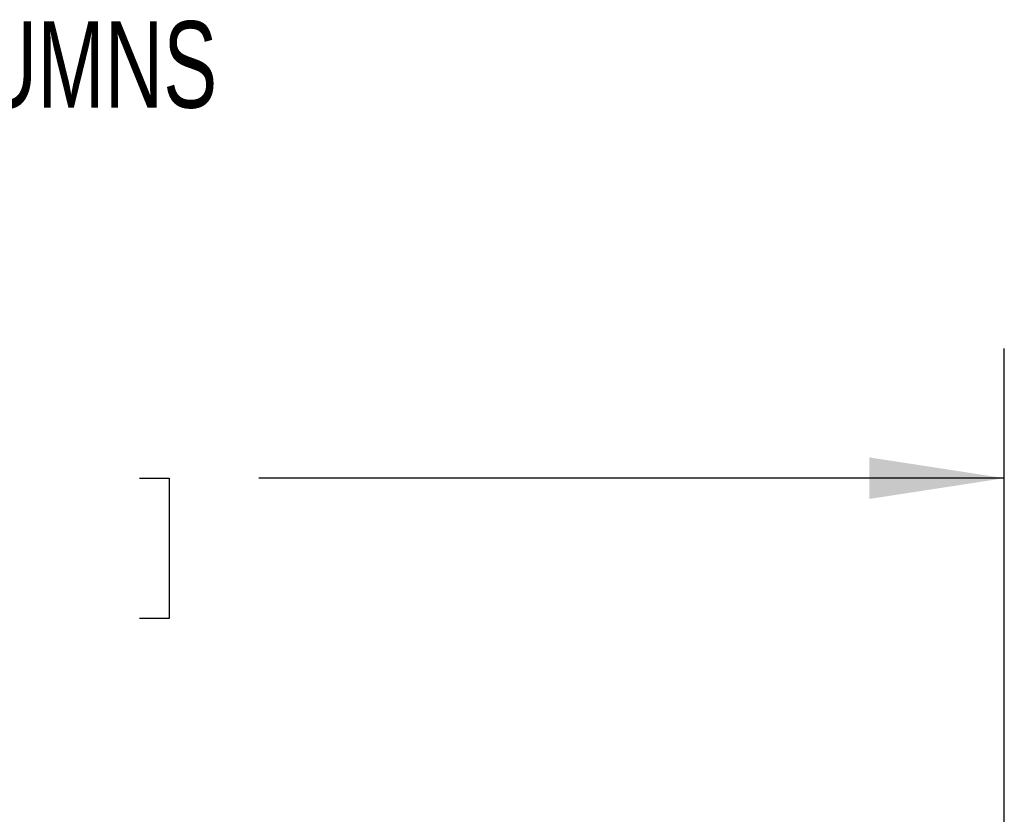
# Model space of a CAD drawing. Header units: inches. Extents: x 0.1 to 10.7, y 0.1 to 7.7.
# Tile 33 of 46: x 4.189 to 5.138, y 6.545 to 7.311. Entities that reach past the tile are written whole.
import ezdxf

# ---------------------------------------------------------------- set-up
doc = ezdxf.new("R2010")
doc.units = ezdxf.units.IN
doc.header["$MEASUREMENT"] = 0
doc.layers.add('DIMENSIONS', color=140, linetype='Continuous', lineweight=25)
doc.styles.add('SLDTEXTSTYLE0', font='TXT', dxfattribs={"width": 0.7})
doc.dimstyles.new('SLDDIMSTYLE0', dxfattribs={"dimtxt": 0.084961, "dimasz": 0.13, "dimexe": 0, "dimexo": 0.0625, "dimgap": 0.02124, "dimtad": 0, "dimtih": 1, "dimtoh": 1, "dimlfac": 24, "dimrnd": 1e-09, "dimzin": 12, "dimdsep": 46, "dimtxsty": 'SLDTEXTSTYLE0', "dimsah": 1, "dimcen": 0.09, "dimadec": 0, "dimazin": 3, "dimtfac": 1, "dimtofl": 0, "dimtmove": 0, "dimatfit": 3, "dimfxl": 0, "dimfrac": 2, "dimtolj": 1, "dimtzin": 12, "dimarcsym": 0})

# ---------------------------------------------------------------- blocks, each defined once
blk = doc.blocks.new('_D_7')
at = {"layer": 'DIMENSIONS'}
for p, q in [((3.00242, 6.41609), (3.00242, 6.99396)), ((5.13784, 6.41609), (5.13784, 6.99396)), ((3.00242, 6.86896), (3.79568, 6.86896)), ((3.9108, 6.86896), (3.88227, 6.86896)), ((3.88227, 6.86896), (3.88227, 6.73393)), ((4.30463, 6.86896), (4.33316, 6.86896)), ((4.33316, 6.86896), (4.33316, 6.73393)), ((5.13784, 6.86896), (4.41976, 6.86896)), ((3.88227, 6.73393), (3.9108, 6.73393)), ((4.33316, 6.73393), (4.30463, 6.73393))]:
    blk.add_line(p, q, dxfattribs=at)
for points in [[(3.00242, 6.86896), (3.13242, 6.84896), (3.13242, 6.88896)], [(5.13784, 6.86896), (5.00784, 6.88896), (5.00784, 6.84896)]]:
    blk.add_solid(points, dxfattribs=at)
at = {"layer": 'DIMENSIONS', "char_height": 0.083333, "attachment_point": 1, "style": 'SLDTEXTSTYLE0'}
for s, insert in [('51.25', (3.94614, 6.9954)), ('1301.8', (3.9108, 6.84135))]:
    blk.add_mtext(s, dxfattribs=dict(at, insert=insert))

msp = doc.modelspace()

# ---------------------------------------------------------------- texts
at = {"layer": 'DIMENSIONS', "insert": (3.23984, 7.30919), "char_height": 0.0833333, "attachment_point": 1, "style": 'SLDTEXTSTYLE0'}
msp.add_mtext('FROM OUTSIDE OF COLUMNS', dxfattribs=at)

# ---------------------------------------------------------------- dimensions: what is measured, and where the dimension line sits
at = {"layer": 'DIMENSIONS'}
dim = msp.add_linear_dim(base=(5.13784, 6.86896), p1=(3.00242, 6.36609), p2=(5.13784, 6.36609), dimstyle='SLDDIMSTYLE0', dxfattribs=at)
dim.commit()
dim.dimension.update_dxf_attribs({"geometry": '_D_7', "text_midpoint": (4.10772, 6.86896), "dimtype": 160})

doc.saveas('drawing.dxf')
